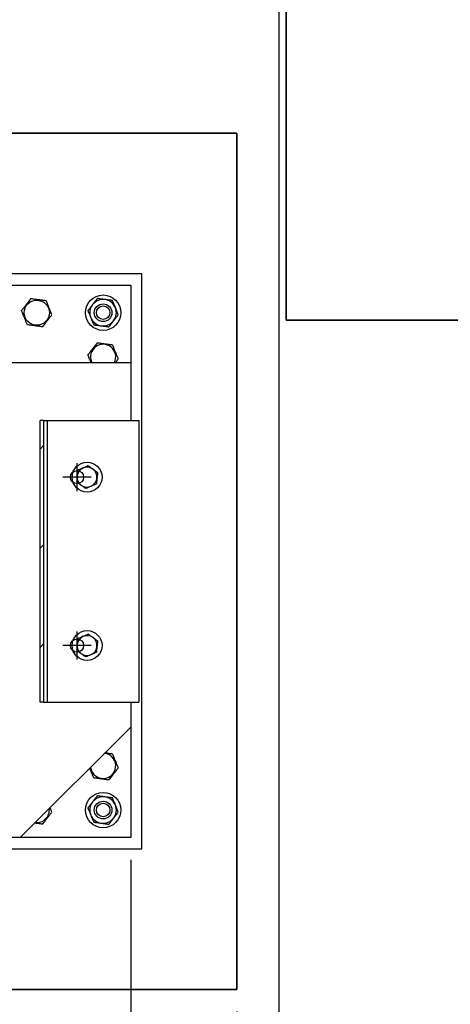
# Model space of a CAD drawing. Header units: millimetres. Extents: x 0 to 844, y 0 to 663.
# Tile 33 of 87: x 426 to 445, y 132 to 177. Entities that reach past the tile are written whole.
import ezdxf

# ---------------------------------------------------------------- set-up
doc = ezdxf.new("R2010")
doc.units = ezdxf.units.MM
doc.linetypes.add('CENTERX2', pattern=[20.32, 12.7, -2.54, 2.54, -2.54])
doc.layers.add('COTES', color=1, linetype='Continuous')
doc.layers.add('TRAIT-FINS', color=9, linetype='Continuous')
doc.layers.add('TRAIT-FORT', color=4, linetype='Continuous', lineweight=25)
doc.styles.add('SLDTEXTSTYLE0', font='TXT', dxfattribs={"width": 0.75})
doc.dimstyles.new('SLDDIMSTYLE3', dxfattribs={"dimtxt": 3, "dimasz": 2, "dimexe": 0, "dimexo": 0.0625, "dimgap": 0.75, "dimtad": 0, "dimtih": 1, "dimtoh": 1, "dimdec": 1, "dimlfac": 20, "dimrnd": 1e-09, "dimzin": 12, "dimdsep": 46, "dimtxsty": 'SLDTEXTSTYLE0', "dimsah": 1, "dimcen": 0.09, "dimadec": 0, "dimazin": 3, "dimtfac": 1, "dimtdec": 1, "dimtofl": 0, "dimtmove": 0, "dimatfit": 3, "dimfxl": 0, "dimfrac": 2, "dimtolj": 1, "dimtzin": 12, "dimarcsym": 0})

# ---------------------------------------------------------------- blocks, each defined once
blk = doc.blocks.new('_D_57')
at = {"layer": 'COTES', "color": 1}
for p, q in [((433.827, 181.336), (319.641, 181.336)), ((320.641, 174.95), (320.641, 181.336))]:
    blk.add_line(p, q, dxfattribs=at)
blk.add_solid([(320.641, 181.336), (320.141, 179.336), (321.141, 179.336)], dxfattribs=at)
at = {"layer": 'COTES', "color": 1, "char_height": 3, "attachment_point": 1, "style": 'SLDTEXTSTYLE0'}
for s, insert in [('Pieds chassis', (283.058, 182.822)), ('190,3', (308.558, 182.822))]:
    blk.add_mtext(s, dxfattribs=dict(at, insert=insert))
blk = doc.blocks.new('_D_64')
at = {"layer": 'COTES', "color": 1}
for p, q in [((431.041, 138.953), (431.041, 51.932)), ((418.541, 52.932), (431.041, 52.932))]:
    blk.add_line(p, q, dxfattribs=at)
blk.add_solid([(431.041, 52.932), (429.041, 53.432), (429.041, 52.432)], dxfattribs=at)
at = {"layer": 'COTES', "color": 1, "char_height": 3, "attachment_point": 1, "rotation": 90, "style": 'SLDTEXTSTYLE0'}
for s, insert in [('1399,1', (429.555, 39.74)), ('Base Colonne', (429.555, 11.574))]:
    blk.add_mtext(s, dxfattribs=dict(at, insert=insert))
blk = doc.blocks.new('_D_65')
at = {"layer": 'COTES', "color": 1}
for p, q in [((435.836, 132.087), (435.836, 51.932)), ((431.041, 52.932), (435.836, 52.932))]:
    blk.add_line(p, q, dxfattribs=at)
blk.add_solid([(435.836, 52.932), (433.836, 53.432), (433.836, 52.432)], dxfattribs=at)
at = {"layer": 'COTES', "color": 1, "char_height": 3, "attachment_point": 1, "rotation": 90, "style": 'SLDTEXTSTYLE0'}
for s, insert in [('1495', (434.35, 43.065)), ('Granit', (434.35, 29.94))]:
    blk.add_mtext(s, dxfattribs=dict(at, insert=insert))
blk = doc.blocks.new('_D_66')
at = {"layer": 'COTES', "color": 1}
for p, q in [((448.827, 163.836), (448.827, 51.932)), ((435.836, 52.932), (448.827, 52.932))]:
    blk.add_line(p, q, dxfattribs=at)
blk.add_solid([(448.827, 52.932), (446.827, 53.432), (446.827, 52.432)], dxfattribs=at)
at = {"layer": 'COTES', "color": 1, "char_height": 3, "attachment_point": 1, "rotation": 90, "style": 'SLDTEXTSTYLE0'}
for s, insert in [('1754,8', (447.341, 38.632)), ('Pieds chassis', (447.341, 13.132))]:
    blk.add_mtext(s, dxfattribs=dict(at, insert=insert))
blk = doc.blocks.new('_D_67')
at = {"layer": 'COTES', "color": 1}
for p, q in [((469.827, 180.336), (469.827, 51.932)), ((448.827, 52.932), (469.827, 52.932))]:
    blk.add_line(p, q, dxfattribs=at)
blk.add_solid([(469.827, 52.932), (467.827, 53.432), (467.827, 52.432)], dxfattribs=at)
at = {"layer": 'COTES', "color": 1, "char_height": 3, "attachment_point": 1, "rotation": 90, "style": 'SLDTEXTSTYLE0'}
for s, insert in [('2174,8', (468.341, 38.632)), ('Pieds chassis', (468.341, 13.132))]:
    blk.add_mtext(s, dxfattribs=dict(at, insert=insert))

msp = doc.modelspace()

# ---------------------------------------------------------------- hatches: boundary and pattern name
at = {"layer": 'TRAIT-FINS'}
h = msp.add_hatch(dxfattribs=at)
h.set_pattern_fill('DIN 201 acier et fonte', color=9, style=0, pattern_type=2)
h.set_pattern_definition([(45, (0, 0), (-13.4704, 13.4704), []), (45, (4.49, 0), (-13.4704, 13.4704), []), (45, (8.98, 0), (-13.4704, 13.4704), []), (45, (13.47, 0), (-13.4704, 13.4704), [])])
h.paths.add_polyline_path([(427.1024, 146.0778), (427.1024, 158.8286), (426.943, 158.8286), (426.943, 146.0778)], flags=0)

# ---------------------------------------------------------------- linework, layer by layer
at = {"color": 1, "lineweight": 35}
for p, q in [((438.0606, 183.2569), (438.0606, 163.3569)), ((435.8356, 171.8207), (361.0876, 171.8207)), ((435.8356, 133.0869), (435.8356, 171.8207)), ((438.0606, 163.3569), (472.8356, 163.3569)), ((399.3243, 133.0869), (435.8356, 133.0869))]:
    msp.add_line(p, q, dxfattribs=at)
at = {"color": 7, "linetype": 'Continuous'}
for p, q in [((361.0876, 171.8207), (435.8379, 171.8207)), ((435.8379, 171.8207), (435.8379, 133.0857)), ((435.8379, 133.0857), (399.3254, 133.0857))]:
    msp.add_line(p, q, dxfattribs=at)
at = {"color": 7, "linetype": 'Continuous', "lineweight": 18}
for p, q in [((435.8379, 171.8207), (361.0876, 171.8207)), ((435.8379, 171.8207), (361.0876, 171.8207)), ((435.8379, 133.0857), (435.8379, 171.8207)), ((435.8379, 133.0857), (435.8379, 171.8207)), ((399.3254, 133.0857), (435.8379, 133.0857)), ((399.3254, 133.0857), (435.8379, 133.0857))]:
    msp.add_line(p, q, dxfattribs=at)
at = {"color": 7, "linetype": 'CENTERX2'}
for p, q in [((428.6116, 155.6282), (428.6116, 156.8982)), ((429.2466, 156.2632), (427.9766, 156.2632)), ((428.6116, 148.0082), (428.6116, 149.2782)), ((429.2466, 148.6432), (427.9766, 148.6432))]:
    msp.add_line(p, q, dxfattribs=at)
at = {"color": 7, "linetype": 'Continuous'}
for centre in [(428.6116, 156.2632), (428.6116, 148.6432)]:
    msp.add_circle(centre, 0.2997, dxfattribs=at)
at = {"color": 7, "linetype": 'Continuous', "lineweight": 18}
for centre in [(428.6116, 156.2632), (428.6116, 156.2632), (428.6116, 148.6432), (428.6116, 148.6432)]:
    msp.add_circle(centre, 0.2997, dxfattribs=at)
at = {"layer": 'TRAIT-FORT', "color": 4, "linetype": 'Continuous', "lineweight": 25}
for p, q in [((437.7305, 223.0599), (437.7305, 72.104)), ((431.5405, 165.4532), (405.5405, 165.4532)), ((431.5405, 139.4532), (431.5405, 165.4532)), ((422.0405, 164.9532), (431.0405, 164.9532)), ((431.0405, 164.9532), (431.0405, 161.4532)), ((409.5405, 161.4532), (431.0405, 161.4532)), ((429.2633, 161.4866), (429.2783, 161.4532)), ((431.0405, 161.4532), (431.0405, 158.8286)), ((426.943, 146.0778), (426.943, 158.8286)), ((427.1024, 158.8286), (426.943, 158.8286)), ((427.1024, 158.8286), (427.1024, 146.0778)), ((427.1024, 158.8286), (427.2618, 158.8286)), ((427.2618, 158.8286), (427.2618, 146.0778)), ((427.2618, 158.8286), (431.4058, 158.8286)), ((431.4058, 158.8286), (431.4058, 146.0778)), ((427.1024, 146.0778), (426.943, 146.0778)), ((427.1024, 146.0778), (427.2618, 146.0778)), ((427.2618, 146.0778), (431.4058, 146.0778)), ((431.0405, 146.0778), (431.0405, 144.9532)), ((426.0405, 139.9532), (431.0405, 144.9532)), ((431.0405, 144.9532), (431.0405, 139.9532)), ((426.0405, 139.9532), (409.5405, 139.9532)), ((431.0405, 139.9532), (426.0405, 139.9532)), ((405.5405, 139.4532), (431.5405, 139.4532))]:
    msp.add_line(p, q, dxfattribs=at)
at = {"layer": 'TRAIT-FORT', "color": 4, "linetype": 'Continuous', "lineweight": 25, "flags": 128}
msp.add_lwpolyline([(429.2244, 143.1371), (429.2331, 143.0842), (429.2633, 142.9866)], dxfattribs=at)
at = {"layer": 'TRAIT-FORT', "color": 4, "linetype": 'Continuous', "lineweight": 25}
for centre, radius in [((429.7905, 163.7032), 0.8), ((426.7905, 163.7032), 0.57), ((429.7905, 163.7032), 0.4), ((429.7905, 163.7032), 0.305), ((429.0655, 156.2632), 0.675), ((429.0655, 148.6432), 0.675), ((429.7905, 141.2032), 0.8), ((429.7905, 141.2032), 0.4), ((429.7905, 141.2032), 0.305)]:
    msp.add_circle(centre, radius, dxfattribs=at)
for centre, radius, start, end in [((429.7905, 163.7032), 0.6, 142.33171, 202.33171), ((429.7905, 163.7032), 0.6, 82.33171, 142.33171), ((429.7905, 163.7032), 0.6, 22.33171, 82.33171), ((429.7905, 163.7032), 0.6, 322.33171, 22.33171), ((429.7905, 163.7032), 0.6, 202.33171, 262.33171), ((429.7905, 163.7032), 0.6, 262.33171, 322.33171), ((429.7905, 161.7032), 0.57, 333.98563, 202.33171), ((429.0655, 156.2632), 0.45, 113.9939, 173.9939), ((429.0655, 156.2632), 0.45, 53.9939, 113.9939), ((429.0655, 156.2632), 0.45, 353.9939, 53.9939), ((429.0655, 156.2632), 0.45, 173.9939, 233.9939), ((429.0655, 156.2632), 0.45, 293.9939, 353.9939), ((429.0655, 156.2632), 0.45, 233.9939, 293.9939), ((429.0655, 148.6432), 0.45, 113.9939, 173.9939), ((429.0655, 148.6432), 0.45, 53.9939, 113.9939), ((429.0655, 148.6432), 0.45, 353.9939, 53.9939), ((429.0655, 148.6432), 0.45, 173.9939, 233.9939), ((429.0655, 148.6432), 0.45, 293.9939, 353.9939), ((429.0655, 148.6432), 0.45, 233.9939, 293.9939), ((429.7905, 143.2032), 0.57, 202.33171, 83.33579), ((429.7905, 141.2032), 0.6, 82.33171, 142.33171), ((429.7905, 141.2032), 0.6, 22.33171, 82.33171), ((426.7905, 141.2032), 0.57, 263.33579, 6.66421), ((429.7905, 141.2032), 0.6, 142.33171, 202.33171), ((429.7905, 141.2032), 0.6, 322.33171, 22.33171), ((429.7905, 141.2032), 0.6, 202.33171, 262.33171), ((429.7905, 141.2032), 0.6, 262.33171, 322.33171)]:
    msp.add_arc(centre, radius, start, end, dxfattribs=at)
for points, knots in [([(426.5273, 164.3441), (426.4905, 164.2965), (426.4162, 164.2002), (426.3062, 164.0577), (426.201, 163.9214), (426.1365, 163.8378), (426.1039, 163.7957)], [0, 0, 0, 0, 0.2646075, 0.534953, 0.7653458, 1, 1, 1, 1]), ([(426.5273, 164.3441), (426.5869, 164.336), (426.7074, 164.3198), (426.8859, 164.2958), (427.0565, 164.2728), (427.1611, 164.2587), (427.2139, 164.2516)], [0, 0, 0, 0, 0.2646075, 0.534953, 0.7653458, 1, 1, 1, 1]), ([(427.4772, 163.6108), (427.4606, 163.651), (427.4273, 163.732), (427.3709, 163.8694), (427.3078, 164.0229), (427.2538, 164.1545), (427.2227, 164.2301), (427.2139, 164.2516)], [0, 0, 0, 0, 0.1921844, 0.3862289, 0.6382428, 0.8970666, 1, 1, 1, 1]), ([(429.3156, 164.0699), (429.2802, 164.0241), (429.2092, 163.9321), (429.1391, 163.8413), (429.1039, 163.7957)], [0, 0, 0, 0, 0.4978437, 1, 1, 1, 1]), ([(429.5273, 164.3441), (429.4924, 164.2988), (429.4223, 164.208), (429.3512, 164.116), (429.3156, 164.0699)], [0, 0, 0, 0, 0.4981655, 1, 1, 1, 1]), ([(429.8706, 164.2978), (429.8133, 164.3056), (429.6981, 164.3211), (429.5844, 164.3364), (429.5273, 164.3441)], [0, 0, 0, 0, 0.4978437, 1, 1, 1, 1]), ([(430.2139, 164.2516), (430.1573, 164.2592), (430.0436, 164.2746), (429.9284, 164.2901), (429.8706, 164.2978)], [0, 0, 0, 0, 0.49816548, 1, 1, 1, 1]), ([(430.3455, 163.9312), (430.3235, 163.9847), (430.2794, 164.0922), (430.2358, 164.1983), (430.2139, 164.2516)], [0, 0, 0, 0, 0.4978437, 1, 1, 1, 1]), ([(430.4772, 163.6108), (430.4554, 163.6636), (430.4118, 163.7697), (430.3677, 163.8772), (430.3455, 163.9312)], [0, 0, 0, 0, 0.4981655, 1, 1, 1, 1]), ([(426.3672, 163.1548), (426.3506, 163.1951), (426.3173, 163.276), (426.2609, 163.4135), (426.1978, 163.567), (426.1438, 163.6986), (426.1127, 163.7741), (426.1039, 163.7957)], [0, 0, 0, 0, 0.19218444, 0.38622895, 0.63824284, 0.89706663, 1, 1, 1, 1]), ([(427.0538, 163.0623), (427.0905, 163.1099), (427.1648, 163.2062), (427.2749, 163.3488), (427.3801, 163.485), (427.4446, 163.5686), (427.4772, 163.6108)], [0, 0, 0, 0, 0.2646075, 0.534953, 0.7653458, 1, 1, 1, 1]), ([(429.1039, 163.7957), (429.1256, 163.7428), (429.1692, 163.6367), (429.2134, 163.5292), (429.2355, 163.4752)], [0, 0, 0, 0, 0.4981655, 1, 1, 1, 1]), ([(430.2655, 163.3366), (430.3008, 163.3824), (430.3718, 163.4743), (430.442, 163.5652), (430.4772, 163.6108)], [0, 0, 0, 0, 0.4978438, 1, 1, 1, 1]), ([(427.0538, 163.0623), (426.9942, 163.0704), (426.8737, 163.0866), (426.6952, 163.1106), (426.5246, 163.1336), (426.4199, 163.1477), (426.3672, 163.1548)], [0, 0, 0, 0, 0.2646075, 0.534953, 0.7653458, 1, 1, 1, 1]), ([(429.2355, 163.4752), (429.2575, 163.4217), (429.3017, 163.3142), (429.3453, 163.2081), (429.3672, 163.1548)], [0, 0, 0, 0, 0.4978438, 1, 1, 1, 1]), ([(429.3672, 163.1548), (429.4238, 163.1472), (429.5375, 163.1319), (429.6527, 163.1164), (429.7105, 163.1086)], [0, 0, 0, 0, 0.4981655, 1, 1, 1, 1]), ([(429.7105, 163.1086), (429.7678, 163.1009), (429.883, 163.0853), (429.9967, 163.07), (430.0538, 163.0623)], [0, 0, 0, 0, 0.4978438, 1, 1, 1, 1]), ([(430.0538, 163.0623), (430.0887, 163.1076), (430.1588, 163.1984), (430.2298, 163.2904), (430.2655, 163.3366)], [0, 0, 0, 0, 0.4981655, 1, 1, 1, 1]), ([(429.5273, 162.3441), (429.4905, 162.2965), (429.4162, 162.2002), (429.3062, 162.0577), (429.201, 161.9214), (429.1365, 161.8378), (429.1039, 161.7957)], [0, 0, 0, 0, 0.2646075, 0.534953, 0.7653458, 1, 1, 1, 1]), ([(429.5273, 162.3441), (429.5869, 162.336), (429.7074, 162.3198), (429.8859, 162.2958), (430.0565, 162.2728), (430.1611, 162.2587), (430.2139, 162.2516)], [0, 0, 0, 0, 0.2646075, 0.534953, 0.7653458, 1, 1, 1, 1]), ([(430.4772, 161.6108), (430.4606, 161.651), (430.4273, 161.732), (430.3709, 161.8694), (430.3078, 162.0229), (430.2538, 162.1545), (430.2227, 162.2301), (430.2139, 162.2516)], [0, 0, 0, 0, 0.1921844, 0.3862289, 0.6382428, 0.8970666, 1, 1, 1, 1]), ([(429.2446, 161.4532), (429.2292, 161.4906), (429.1908, 161.5841), (429.1438, 161.6986), (429.1127, 161.7741), (429.1039, 161.7957)], [0, 0, 0, 0, 0.3222864, 0.8071653, 1, 1, 1, 1]), ([(430.3555, 161.4532), (430.3634, 161.4634), (430.4047, 161.5169), (430.4447, 161.5687), (430.4772, 161.6108)], [0, 0, 0, 0, 0.1896347, 1, 1, 1, 1]), ([(428.6452, 156.5687), (428.6435, 156.5523), (428.6346, 156.4682), (428.6254, 156.3807), (428.618, 156.3103)], [0, 0, 0, 0, 0.1950925, 1, 1, 1, 1]), ([(428.8825, 156.6743), (428.8769, 156.6718), (428.8343, 156.6529), (428.754, 156.6171), (428.6817, 156.5849), (428.6452, 156.5687)], [0, 0, 0, 0, 0.07009, 0.5307844, 1, 1, 1, 1]), ([(429.1199, 156.78), (429.0814, 156.7628), (429.0035, 156.7282), (428.9231, 156.6924), (428.8825, 156.6743)], [0, 0, 0, 0, 0.495458, 1, 1, 1, 1]), ([(429.1199, 156.78), (429.154, 156.7552), (429.2229, 156.7051), (429.2941, 156.6533), (429.3301, 156.6272)], [0, 0, 0, 0, 0.495458, 1, 1, 1, 1]), ([(429.3301, 156.6272), (429.3351, 156.6236), (429.3728, 156.5962), (429.4439, 156.5445), (429.5079, 156.498), (429.5402, 156.4745)], [0, 0, 0, 0, 0.07009, 0.5307844, 1, 1, 1, 1]), ([(429.5402, 156.4745), (429.5385, 156.4581), (429.5297, 156.374), (429.5205, 156.2865), (429.5131, 156.2161)], [0, 0, 0, 0, 0.1950925, 1, 1, 1, 1]), ([(428.618, 156.3103), (428.616, 156.2911), (428.6068, 156.2037), (428.5978, 156.1185), (428.5908, 156.0519)], [0, 0, 0, 0, 0.2193778, 1, 1, 1, 1]), ([(428.5908, 156.0519), (428.6249, 156.0271), (428.6938, 155.977), (428.7651, 155.9253), (428.801, 155.8992)], [0, 0, 0, 0, 0.495458, 1, 1, 1, 1]), ([(429.4859, 155.9577), (429.4473, 155.9406), (429.3695, 155.906), (429.2891, 155.8702), (429.2485, 155.8521)], [0, 0, 0, 0, 0.49545796, 1, 1, 1, 1]), ([(429.5131, 156.2161), (429.511, 156.1969), (429.5018, 156.1095), (429.4929, 156.0243), (429.4859, 155.9577)], [0, 0, 0, 0, 0.2193778, 1, 1, 1, 1]), ([(428.801, 155.8992), (428.806, 155.8956), (428.8437, 155.8681), (428.9148, 155.8164), (428.9789, 155.7699), (429.0112, 155.7464)], [0, 0, 0, 0, 0.07009, 0.5307844, 1, 1, 1, 1]), ([(429.2485, 155.8521), (429.2429, 155.8496), (429.2003, 155.8306), (429.12, 155.7949), (429.0476, 155.7627), (429.0112, 155.7464)], [0, 0, 0, 0, 0.07009003, 0.53078443, 1, 1, 1, 1]), ([(428.6452, 148.9487), (428.6435, 148.9323), (428.6346, 148.8482), (428.6254, 148.7607), (428.618, 148.6903)], [0, 0, 0, 0, 0.1950925, 1, 1, 1, 1]), ([(428.8825, 149.0543), (428.8769, 149.0518), (428.8343, 149.0329), (428.754, 148.9971), (428.6817, 148.9649), (428.6452, 148.9487)], [0, 0, 0, 0, 0.07009, 0.5307844, 1, 1, 1, 1]), ([(429.1199, 149.16), (429.0814, 149.1428), (429.0035, 149.1082), (428.9231, 149.0724), (428.8825, 149.0543)], [0, 0, 0, 0, 0.495458, 1, 1, 1, 1]), ([(429.1199, 149.16), (429.154, 149.1352), (429.2229, 149.0851), (429.2941, 149.0333), (429.3301, 149.0072)], [0, 0, 0, 0, 0.495458, 1, 1, 1, 1]), ([(429.3301, 149.0072), (429.3351, 149.0036), (429.3728, 148.9762), (429.4439, 148.9245), (429.5079, 148.878), (429.5402, 148.8545)], [0, 0, 0, 0, 0.07009, 0.5307844, 1, 1, 1, 1]), ([(429.5402, 148.8545), (429.5385, 148.8381), (429.5297, 148.754), (429.5205, 148.6665), (429.5131, 148.5961)], [0, 0, 0, 0, 0.1950925, 1, 1, 1, 1]), ([(428.618, 148.6903), (428.616, 148.6711), (428.6068, 148.5837), (428.5978, 148.4985), (428.5908, 148.4319)], [0, 0, 0, 0, 0.2193778, 1, 1, 1, 1]), ([(428.5908, 148.4319), (428.6249, 148.4071), (428.6938, 148.357), (428.7651, 148.3053), (428.801, 148.2792)], [0, 0, 0, 0, 0.495458, 1, 1, 1, 1]), ([(429.4859, 148.3377), (429.4473, 148.3206), (429.3695, 148.286), (429.2891, 148.2502), (429.2485, 148.2321)], [0, 0, 0, 0, 0.49545796, 1, 1, 1, 1]), ([(429.5131, 148.5961), (429.511, 148.5769), (429.5018, 148.4895), (429.4929, 148.4043), (429.4859, 148.3377)], [0, 0, 0, 0, 0.2193778, 1, 1, 1, 1]), ([(428.801, 148.2792), (428.806, 148.2756), (428.8437, 148.2481), (428.9148, 148.1964), (428.9789, 148.1499), (429.0112, 148.1264)], [0, 0, 0, 0, 0.07009, 0.5307844, 1, 1, 1, 1]), ([(429.2485, 148.2321), (429.2429, 148.2296), (429.2003, 148.2106), (429.12, 148.1749), (429.0476, 148.1427), (429.0112, 148.1264)], [0, 0, 0, 0, 0.07009003, 0.53078443, 1, 1, 1, 1]), ([(429.8834, 143.7961), (429.8873, 143.7956), (429.9445, 143.7879), (430.0566, 143.7728), (430.1611, 143.7587), (430.2139, 143.7516)], [0, 0, 0, 0, 0.0345712, 0.5128624, 1, 1, 1, 1]), ([(430.4772, 143.1108), (430.4606, 143.151), (430.4273, 143.232), (430.3709, 143.3694), (430.3078, 143.5229), (430.2538, 143.6545), (430.2227, 143.7301), (430.2139, 143.7516)], [0, 0, 0, 0, 0.1921844, 0.3862289, 0.6382428, 0.8970666, 1, 1, 1, 1]), ([(429.3672, 142.6548), (429.3506, 142.6951), (429.3173, 142.7761), (429.261, 142.9133), (429.2162, 143.0223), (429.1896, 143.0869), (429.1852, 143.0978)], [0, 0, 0, 0, 0.2787794, 0.560257, 0.925824, 1, 1, 1, 1]), ([(430.0538, 142.5623), (430.0905, 142.6099), (430.1648, 142.7062), (430.2749, 142.8488), (430.3801, 142.985), (430.4446, 143.0686), (430.4772, 143.1108)], [0, 0, 0, 0, 0.2646075, 0.534953, 0.7653458, 1, 1, 1, 1]), ([(430.0538, 142.5623), (429.9942, 142.5704), (429.8737, 142.5866), (429.6952, 142.6106), (429.5246, 142.6336), (429.4199, 142.6477), (429.3672, 142.6548)], [0, 0, 0, 0, 0.2646075, 0.534953, 0.7653458, 1, 1, 1, 1]), ([(429.5273, 141.8441), (429.4924, 141.7988), (429.4223, 141.708), (429.3512, 141.616), (429.3156, 141.5699)], [0, 0, 0, 0, 0.4981655, 1, 1, 1, 1]), ([(429.8706, 141.7978), (429.8133, 141.8056), (429.6981, 141.8211), (429.5844, 141.8364), (429.5273, 141.8441)], [0, 0, 0, 0, 0.4978437, 1, 1, 1, 1]), ([(430.2139, 141.7516), (430.1573, 141.7592), (430.0436, 141.7746), (429.9284, 141.7901), (429.8706, 141.7978)], [0, 0, 0, 0, 0.49816548, 1, 1, 1, 1]), ([(430.3455, 141.4312), (430.3235, 141.4847), (430.2794, 141.5922), (430.2358, 141.6983), (430.2139, 141.7516)], [0, 0, 0, 0, 0.4978437, 1, 1, 1, 1]), ([(427.4772, 141.1108), (427.4606, 141.151), (427.4339, 141.216), (427.4064, 141.283), (427.3959, 141.3086)], [0, 0, 0, 0, 0.6183606, 1, 1, 1, 1]), ([(429.3156, 141.5699), (429.2802, 141.5241), (429.2092, 141.4321), (429.1391, 141.3413), (429.1039, 141.2957)], [0, 0, 0, 0, 0.4978437, 1, 1, 1, 1]), ([(429.1039, 141.2957), (429.1256, 141.2428), (429.1692, 141.1367), (429.2134, 141.0292), (429.2355, 140.9752)], [0, 0, 0, 0, 0.4981655, 1, 1, 1, 1]), ([(430.4772, 141.1108), (430.4554, 141.1636), (430.4118, 141.2697), (430.3677, 141.3772), (430.3455, 141.4312)], [0, 0, 0, 0, 0.4981655, 1, 1, 1, 1]), ([(427.0538, 140.5623), (427.0905, 140.6099), (427.1648, 140.7062), (427.2749, 140.8488), (427.3801, 140.985), (427.4446, 141.0686), (427.4772, 141.1108)], [0, 0, 0, 0, 0.2646075, 0.534953, 0.7653458, 1, 1, 1, 1]), ([(429.2355, 140.9752), (429.2575, 140.9217), (429.3017, 140.8142), (429.3453, 140.7081), (429.3672, 140.6548)], [0, 0, 0, 0, 0.4978438, 1, 1, 1, 1]), ([(430.0538, 140.5623), (430.0887, 140.6076), (430.1588, 140.6984), (430.2298, 140.7904), (430.2655, 140.8366)], [0, 0, 0, 0, 0.4981655, 1, 1, 1, 1]), ([(430.2655, 140.8366), (430.3008, 140.8824), (430.3718, 140.9743), (430.442, 141.0652), (430.4772, 141.1108)], [0, 0, 0, 0, 0.4978438, 1, 1, 1, 1]), ([(427.0538, 140.5623), (426.9942, 140.5704), (426.8774, 140.5861), (426.7567, 140.6023), (426.6976, 140.6103)], [0, 0, 0, 0, 0.5105295, 1, 1, 1, 1]), ([(429.3672, 140.6548), (429.4238, 140.6472), (429.5375, 140.6319), (429.6527, 140.6164), (429.7105, 140.6086)], [0, 0, 0, 0, 0.4981655, 1, 1, 1, 1]), ([(429.7105, 140.6086), (429.7678, 140.6009), (429.883, 140.5853), (429.9967, 140.57), (430.0538, 140.5623)], [0, 0, 0, 0, 0.4978438, 1, 1, 1, 1])]:
    msp.add_open_spline(points, degree=3, knots=knots, dxfattribs=at)

# ---------------------------------------------------------------- dimensions: what is measured, and where the dimension line sits
at = {"layer": 'COTES', "color": 1}
for feature_location, offset, dtype, origin, text, picture, middle in [((434.8273, 181.3357), (-115.1862, 0), 0, (361.0876, 171.8207), 'Pieds chassis <> ', '_D_57', (301.3495, 181.3357)), ((469.8273, 181.3357), (0, -129.4037), 1, (361.0876, 107.1307), 'Pieds chassis <> ', '_D_67', (469.8273, 32.532)), ((448.8273, 164.8357), (0, -112.9037), 1, (361.0876, 107.1307), 'Pieds chassis <> ', '_D_66', (448.8273, 32.532)), ((431.0405, 139.9532), (0, -88.0212), 1, (361.0876, 107.1307), 'Base Colonne <>', '_D_64', (431.0405, 31.7528)), ((435.8356, 133.0869), (0, -81.1549), 1, (361.0876, 107.1307), 'Granit <>', '_D_65', (435.8356, 40.9362))]:
    dim = msp.add_ordinate_dim(feature_location=feature_location, offset=offset, dtype=dtype, origin=origin, text=text, dimstyle='SLDDIMSTYLE3', dxfattribs=at)
    dim.commit()
    dim.dimension.update_dxf_attribs({"geometry": picture, "text_midpoint": middle})

doc.saveas('drawing.dxf')
